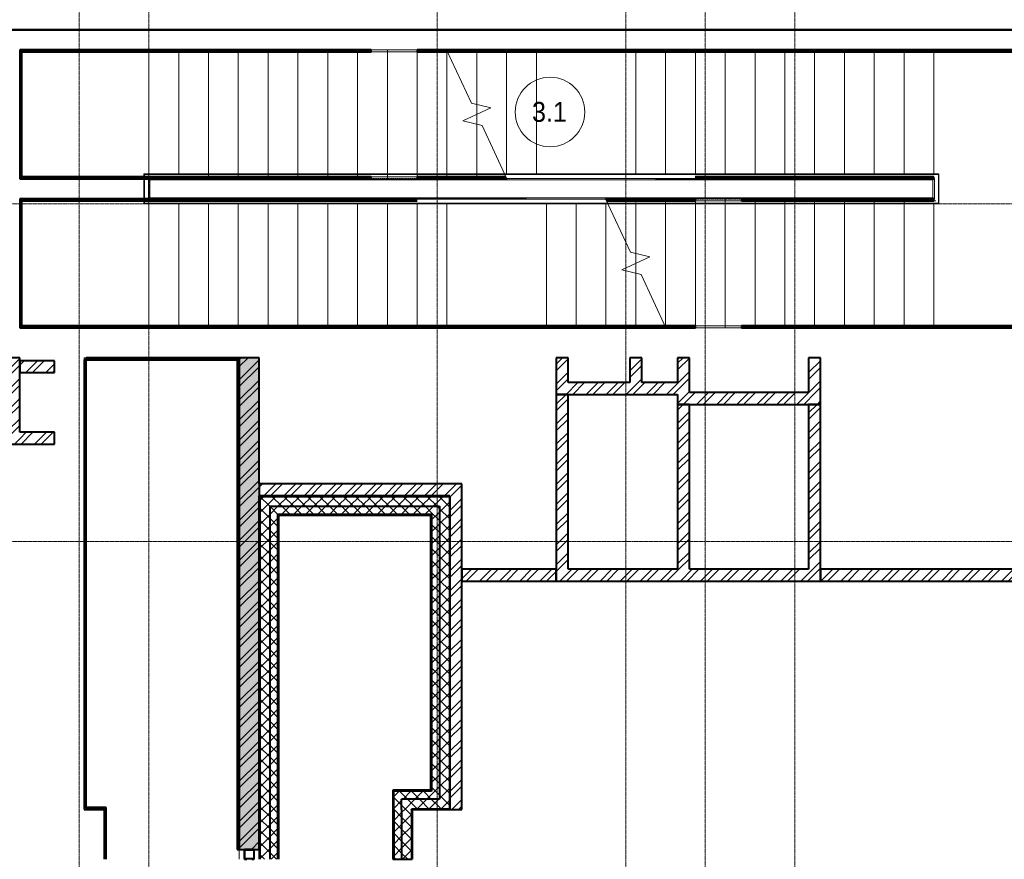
# Model space of a CAD drawing. Header units: millimetres. Extents: x 5617 to 140879, y 7718 to 151665.
# Tile 25 of 44: x 68125 to 78034, y 15600 to 24053. Entities that reach past the tile are written whole.
import ezdxf

# ---------------------------------------------------------------- set-up
doc = ezdxf.new("R2010")
doc.units = ezdxf.units.MM
for name, pattern in [('ADSK_Линия сетки', [25, 20, -2.5, 0, -2.5]), ('Линия сетки', [25, 20, -2.5, 0, -2.5]), ('Сверху', [3.96875, 2.38125, -1.5875]), ('Штрих_3_1_5_', [4.5, 3, -1.5])]:
    doc.linetypes.add(name, pattern=pattern)
for name, color, linetype, lineweight in [('Лестницы', 7, 'Continuous', 18), ('Марки помещений', 7, 'Continuous', 20), ('Несущие колонны', 7, 'Continuous', 18), ('Ограждение', 7, 'Continuous', 18), ('Оси', 7, 'Continuous', 9), ('Перекрытия', 7, 'Continuous', 18), ('Поручни', 7, 'Continuous', 18), ('Потолки', 7, 'Continuous', 18), ('Стены', 7, 'Continuous', 18), ('Стены разрез', 7, 'Continuous', 40), ('Стены штриховка', 7, 'Continuous', 40)]:
    doc.layers.add(name, color=color, linetype=linetype, lineweight=lineweight)
doc.styles.add('Arial_3', font='arial.ttf', dxfattribs={"width": 0.9, "height": 200})
pattern_1 = [(45, (0, 0), (-101.02788, 101.02788), []), (45, (67.35, 0), (-101.02788, 101.02788), [])]
pattern_2 = [(45, (0, 0), (-60.104076, 60.104076), []), (135, (0, 0), (-60.104076, -60.104076), [])]

# ---------------------------------------------------------------- blocks, each defined once
blk = doc.blocks.new('Ограждение - Ограждение-2668380-МКСС_К4_L01_1_4_350__Техпространство_лоток')
at = {"layer": 'Ограждение', "color": 253, "linetype": 'Сверху', "true_color": 0xaaaaaa}
for p, q in [((105699.6, 14401.9), (105699.6, 14451.9)), ((108679.2, 14451.9), (105699.6, 14451.9)), ((105699.6, 14406.9), (105699.6, 14446.9)), ((108681.5, 14446.9), (105699.6, 14446.9)), ((105699.6, 14391.9), (105699.6, 14421.9)), ((108693.2, 14421.9), (105699.6, 14421.9)), ((108700.2, 14406.9), (105699.6, 14406.9)), ((108219.6, 14401.9), (105699.6, 14401.9)), ((108702.7, 14391.9), (105699.6, 14391.9))]:
    blk.add_line(p, q, dxfattribs=at)
at = {"layer": 'Поручни', "color": 253, "true_color": 0xaaaaaa}
for p, q in [((108679.2, 14451.9), (108681.5, 14446.9)), ((108999.6, 14451.9), (108679.2, 14451.9)), ((108681.5, 14446.9), (108700.2, 14406.9)), ((108681.5, 14446.9), (108700.2, 14406.9)), ((108681.5, 14446.9), (108700.2, 14406.9)), ((108999.6, 14446.9), (108681.5, 14446.9)), ((108700.2, 14406.9), (108702.7, 14401.5)), ((108700.2, 14406.9), (108702.7, 14401.5)), ((108999.6, 14406.9), (108700.2, 14406.9)), ((108702.7, 14401.5), (108702.7, 14391.9)), ((108702.7, 14401.5), (108702.7, 14391.9)), ((108999.6, 14391.9), (108702.7, 14391.9)), ((109299.6, 14451.9), (108999.6, 14451.9)), ((109299.6, 14446.9), (108999.6, 14446.9)), ((109299.6, 14406.9), (108999.6, 14406.9)), ((109299.6, 14391.9), (108999.6, 14391.9)), ((109999.6, 14451.9), (109299.6, 14451.9)), ((109999.6, 14446.9), (109299.6, 14446.9)), ((109999.6, 14406.9), (109299.6, 14406.9)), ((109999.6, 14391.9), (109299.6, 14391.9)), ((113050, 14451.9), (109999.6, 14451.9)), ((113045, 14446.9), (109999.6, 14446.9)), ((110599.6, 14406.9), (109999.6, 14406.9)), ((112990, 14391.9), (109999.6, 14391.9)), ((112990, 14211.1), (112990, 14391.9)), ((113005, 14406.9), (113000.1, 14406.9)), ((113005, 14196.1), (113005, 14406.9)), ((113045, 14156.1), (113045, 14446.9)), ((113050, 14151.1), (113050, 14451.9)), ((109696.5, 14211.1), (109699.6, 14211.1)), ((109699.6, 14211.1), (109999.6, 14211.1)), ((109999.6, 14211.1), (112990, 14211.1)), ((112999.6, 14201.1), (113000, 14201.1)), ((112999.6, 14196.1), (113005, 14196.1)), ((112999.6, 14181.1), (113020, 14181.1)), ((109717.7, 14156.1), (109999.6, 14156.1)), ((109720, 14151.1), (109999.6, 14151.1)), ((109999.6, 14156.1), (112999.6, 14156.1)), ((109999.6, 14151.1), (112999.6, 14151.1)), ((112999.6, 14156.1), (113045, 14156.1)), ((112999.6, 14151.1), (113050, 14151.1))]:
    blk.add_line(p, q, dxfattribs=at)
blk = doc.blocks.new('Ограждение - Ограждение-2670005-МКСС_К4_L01_1_4_350__Техпространство_лоток')
at = {"layer": 'Ограждение', "color": 253, "linetype": 'Сверху', "true_color": 0xaaaaaa}
for p, q in [((109696.5, 14211.1), (112699.6, 14211.1)), ((109699, 14196.1), (112699.6, 14196.1)), ((109706, 14181.1), (112699.6, 14181.1)), ((110179.6, 14201.1), (112699.6, 14201.1)), ((112699.6, 14211.1), (112699.6, 14181.1)), ((112699.6, 14201.1), (112699.6, 14151.1)), ((112699.6, 14196.1), (112699.6, 14156.1)), ((109717.7, 14156.1), (112699.6, 14156.1)), ((109720, 14151.1), (112699.6, 14151.1))]:
    blk.add_line(p, q, dxfattribs=at)
at = {"layer": 'Поручни', "color": 253, "true_color": 0xaaaaaa}
for p, q in [((105049.2, 14451.9), (105049.2, 14421.5)), ((105099.6, 14451.9), (105049.2, 14451.9)), ((105049.2, 14401.5), (105049.2, 14201.5)), ((105054.2, 14446.9), (105054.2, 14421.5)), ((105099.6, 14446.9), (105054.2, 14446.9)), ((105054.2, 14401.5), (105054.2, 14201.5)), ((105099.6, 14421.9), (105079.2, 14421.9)), ((105094.2, 14401.5), (105094.2, 14201.5)), ((108679.2, 14451.9), (105099.6, 14451.9)), ((108681.5, 14446.9), (105099.6, 14446.9)), ((105109.2, 14391.9), (105109.2, 14211.1)), ((108699.6, 14391.9), (105109.2, 14391.9)), ((108702.7, 14391.9), (108699.6, 14391.9)), ((105049.2, 14181.5), (105049.2, 14151.1)), ((105054.2, 14181.5), (105054.2, 14156.1)), ((105109.2, 14211.1), (108099.6, 14211.1)), ((107799.6, 14196.1), (108099.6, 14196.1)), ((108099.6, 14211.1), (108799.6, 14211.1)), ((108099.6, 14196.1), (108799.6, 14196.1)), ((108799.6, 14211.1), (109099.6, 14211.1)), ((108799.6, 14196.1), (109099.6, 14196.1)), ((109099.6, 14211.1), (109696.5, 14211.1)), ((109099.6, 14196.1), (109699, 14196.1)), ((109696.5, 14201.5), (109696.5, 14211.1)), ((109696.5, 14201.5), (109696.5, 14211.1)), ((109699, 14196.1), (109696.5, 14201.5)), ((109699, 14196.1), (109696.5, 14201.5)), ((109717.7, 14156.1), (109699, 14196.1)), ((109717.7, 14156.1), (109699, 14196.1)), ((109717.7, 14156.1), (109699, 14196.1)), ((105049.2, 14151.1), (108099.6, 14151.1)), ((105054.2, 14156.1), (108099.6, 14156.1)), ((108099.6, 14156.1), (108799.6, 14156.1)), ((108099.6, 14151.1), (108799.6, 14151.1)), ((108799.6, 14156.1), (109099.6, 14156.1)), ((108799.6, 14151.1), (109099.6, 14151.1)), ((109099.6, 14156.1), (109717.7, 14156.1)), ((109099.6, 14151.1), (109720, 14151.1)), ((109720, 14151.1), (109717.7, 14156.1))]:
    blk.add_line(p, q, dxfattribs=at)
blk = doc.blocks.new('Труба квадратного сечения _ТУ 36-2287-80_-Колонна - труба100x6-3009533-МКСС_К4_L01_1_4_350__Техпространство_лоток')
at = {"layer": 'Несущие колонны', "lineweight": 9}
h = blk.add_hatch(dxfattribs=at)
h.set_pattern_fill('FP_5', color=256, style=0, pattern_type=2)
h.set_pattern_definition([(135, (15640, -120470), (-251.4472, -251.4472), []), (135, (15259, -120470), (-251.4472, -251.4472), [])])
h.paths.add_polyline_path([(40, -50), (40, 30), (37.1, 37.1), (30, 40), (-50, 40), (-57.1, 37.1), (-60, 30), (-60, -50), (-57.1, -57.1), (-50, -60), (30, -60), (37.1, -57.1)])
h.paths.add_polyline_path([(35, -10), (35, -49), (33.2, -53.2), (29, -55), (-49, -55), (-53.2, -53.2), (-55, -49), (-55, 29), (-53.2, 33.2), (-49, 35), (29, 35), (33.2, 33.2), (35, 29), (35, -7.1)])
at = {"layer": 'Несущие колонны', "color": 253, "lineweight": 40, "true_color": 0xaaaaaa}
for p, q in [((-60, 30), (-60, -50)), ((-55, -49), (-55, 29)), ((30, 40), (-50, 40)), ((-49, 35), (29, 35)), ((35, 29), (35, -49)), ((40, 15), (40, 30)), ((-50, -60), (30, -60)), ((29, -55), (-49, -55)), ((40, -50), (40, -35))]:
    blk.add_line(p, q, dxfattribs=at)
for centre, radius, start, end in [((-50, 30), 10, 90, 180), ((-49, 29), 6, 90, 180), ((29, 29), 6, 0, 90), ((30, 30), 10, 0, 90), ((-50, -50), 10, 180, 270), ((-49, -49), 6, 180, 270), ((29, -49), 6, 270, 0), ((30, -50), 10, 270, 360)]:
    blk.add_arc(centre, radius, start, end, dxfattribs=at)
blk = doc.blocks.new('135_SLK_K4_AR_rvt-1-МКСС_К4_L01_1_4_350__Техпространство_лоток')
at = {"layer": 'Стены разрез', "lineweight": 9, "true_color": 0xaaaaaa}
h = blk.add_hatch(dxfattribs=at)
h.set_pattern_fill('FP_3', color=253, style=0, pattern_type=2)
h.set_pattern_definition(pattern_1)
h.paths.add_polyline_path([(118150, 19780), (118150, 20650), (118030, 20650), (118030, 19780)])
h = blk.add_hatch(dxfattribs=at)
h.set_pattern_fill('FP_3', color=253, style=0, pattern_type=2)
h.set_pattern_definition(pattern_1)
h.paths.add_polyline_path([(118500, 20500), (118500, 20620), (118150, 20620), (118150, 20500)])
h = blk.add_hatch(dxfattribs=at)
h.set_pattern_fill('FP_2', color=253, style=0, pattern_type=2)
h.set_pattern_definition([(50, (0, 0), (218.62117, -19.1268), [22.86, -251.46]), (355, (0, 0), (-42.29187, 229.2684), [18.288, -201.168]), (100.451, (18.22, -1.6), (176.33107, 210.13963), [19.428, -213.708]), (46.184, (0, 60.96), (325.29495, -50.45164), [34.29, -377.19]), (96.636, (27.1, 56.76), (284.883, 296.91266), [29.142, -320.562]), (351.184, (0, 60.96), (284.8858, 296.9107), [27.432, -301.752]), (21, (30.48, 45.72), (181.93753, -122.71832), [22.86, -251.46]), (326, (30.48, 45.72), (74.16223, 221.0262), [18.288, -201.168]), (71.451, (45.64, 35.5), (256.10035, 98.30526), [19.428, -213.708]), (37.5, (0, 0), (3.70639, 101.465895), [3.353, -195.377, 3.353, -200.863, -201.93]), (37.5, (0, 0), (3.70639, 101.465895), [-402.946, 3.353, -198.577]), (7.5, (0, 0), (80.18358, 120.21653), [3.353, -113.081, 3.353, -190.805, -76.962]), (7.5, (0, 0), (80.18358, 120.21653), [-310.591, 3.353, -73.609]), (327.5, (-67.97, 0), (162.708646, -6.87497), [3.353, -72.847, 3.353, -234.391, -315.468]), (327.5, (-67.97, 0), (162.708646, -6.87497), [-313.944, 3.353, -312.115]), (317.5, (-98.45, 0), (177.75468, 30.51183), [3.353, -95.707, 3.353, -154.534, -224.028]), (317.5, (-98.45, 0), (177.75468, 30.51183), [-256.946, 3.353, -220.675])])
h.paths.add_polyline_path([(120360, 15700), (120560, 15700), (120560, 20650), (120360, 20650), (120360, 15780.2)])
h = blk.add_hatch(dxfattribs=at)
h.set_pattern_fill('FP_3', color=253, style=0, pattern_type=2)
h.set_pattern_definition(pattern_1)
h.paths.add_polyline_path([(120360, 15700), (120560, 15700), (120560, 20650), (120360, 20650), (120360, 15780.2)])
h = blk.add_hatch(dxfattribs=at)
h.set_pattern_fill('FP_3', color=253, style=0, pattern_type=2)
h.set_pattern_definition(pattern_1)
h.paths.add_polyline_path([(123670, 20400), (123670, 20650), (123550, 20650), (123550, 20400)])
h = blk.add_hatch(dxfattribs=at)
h.set_pattern_fill('FP_3', color=253, style=0, pattern_type=2)
h.set_pattern_definition(pattern_1)
h.paths.add_polyline_path([(124410, 20400), (124410, 20650), (124290, 20650), (124290, 20400)])
h = blk.add_hatch(dxfattribs=at)
h.set_pattern_fill('FP_3', color=253, style=0, pattern_type=2)
h.set_pattern_definition(pattern_1)
h.paths.add_polyline_path([(124870.2, 20300), (124890, 20300), (124890, 20650), (124770, 20650), (124770, 20300)])
h = blk.add_hatch(dxfattribs=at)
h.set_pattern_fill('FP_3', color=253, style=0, pattern_type=2)
h.set_pattern_definition(pattern_1)
h.paths.add_polyline_path([(126210, 20300), (126210, 20650), (126090, 20650), (126090, 20300)])
h = blk.add_hatch(dxfattribs=at)
h.set_pattern_fill('FP_3', color=253, style=0, pattern_type=2)
h.set_pattern_definition(pattern_1)
h.paths.add_polyline_path([(123550, 20280), (124770, 20280), (124770, 20400), (123550, 20400)])
h = blk.add_hatch(dxfattribs=at)
h.set_pattern_fill('FP_3', color=253, style=0, pattern_type=2)
h.set_pattern_definition(pattern_1)
h.paths.add_polyline_path([(123670, 18520), (123670, 20280), (123550, 20280), (123550, 18520)])
h = blk.add_hatch(dxfattribs=at)
h.set_pattern_fill('FP_3', color=253, style=0, pattern_type=2)
h.set_pattern_definition(pattern_1)
h.paths.add_polyline_path([(126210, 20180), (126210, 20300), (124770, 20300), (124770, 20180), (124870.2, 20180)])
h = blk.add_hatch(dxfattribs=at)
h.set_pattern_fill('FP_3', color=253, style=0, pattern_type=2)
h.set_pattern_definition(pattern_1)
h.paths.add_polyline_path([(124890, 18520), (124890, 20180), (124770, 20180), (124770, 18520)])
h = blk.add_hatch(dxfattribs=at)
h.set_pattern_fill('FP_3', color=253, style=0, pattern_type=2)
h.set_pattern_definition(pattern_1)
h.paths.add_polyline_path([(126210, 18520), (126210, 20180), (126090, 20180), (126090, 18520)])
h = blk.add_hatch(dxfattribs=at)
h.set_pattern_fill('FP_3', color=253, style=0, pattern_type=2)
h.set_pattern_definition(pattern_1)
h.paths.add_polyline_path([(118500, 19780), (118500, 19900), (118150, 19900), (118150, 19780)])
h = blk.add_hatch(dxfattribs=at)
h.set_pattern_fill('FP_3', color=253, style=0, pattern_type=2)
h.set_pattern_definition(pattern_1)
h.paths.add_polyline_path([(122225.8, 19260), (122480, 19260), (122480, 19380), (120560, 19380), (120560, 19260), (121344.3, 19260)])
h = blk.add_hatch(dxfattribs=at)
h.set_pattern_fill('FP_3', color=253, style=0, pattern_type=2)
h.set_pattern_definition(pattern_1)
h.paths.add_polyline_path([(122480, 16100), (122600, 16100), (122600, 19380), (122480, 19380), (122480, 16378.2)])
h = blk.add_hatch(dxfattribs=at)
h.set_pattern_fill('FP_4', color=253, style=0, pattern_type=2)
h.set_pattern_definition(pattern_2)
h.paths.add_polyline_path([(120566, 15600), (120666, 15600), (120666, 19254), (120566, 19254), (120566, 15780.2)])
h = blk.add_hatch(dxfattribs=at)
h.set_pattern_fill('FP_4', color=253, style=0, pattern_type=2)
h.set_pattern_definition(pattern_2)
h.paths.add_polyline_path([(122294, 19154), (122374, 19154), (122374, 19254), (120666, 19254), (120666, 19154), (122285, 19154)])
h = blk.add_hatch(dxfattribs=at)
h.set_pattern_fill('FP_4', color=253, style=0, pattern_type=2)
h.set_pattern_definition(pattern_2)
h.paths.add_polyline_path([(122374, 16106), (122474, 16106), (122474, 19254), (122374, 19254), (122374, 16206)])
h = blk.add_hatch(dxfattribs=at)
h.set_pattern_fill('FP_4', color=253, style=0, pattern_type=2)
h.set_pattern_definition(pattern_2)
h.paths.add_polyline_path([(120666, 15600), (120746, 15600), (120746, 19154), (120666, 19154), (120666, 15780.2)])
h = blk.add_hatch(dxfattribs=at)
h.set_pattern_fill('FP_4', color=253, style=0, pattern_type=2)
h.set_pattern_definition(pattern_2)
h.paths.add_polyline_path([(122289, 19074), (122294, 19074), (122294, 19154), (120746, 19154), (120746, 19074), (122285, 19074)])
h = blk.add_hatch(dxfattribs=at)
h.set_pattern_fill('FP_4', color=253, style=0, pattern_type=2)
h.set_pattern_definition(pattern_2)
h.paths.add_polyline_path([(122374, 16206), (122374, 19154), (122294, 19154), (122294, 16206)])
h = blk.add_hatch(dxfattribs=at)
h.set_pattern_fill('FP_3', color=253, style=0, pattern_type=2)
h.set_pattern_definition(pattern_1)
h.paths.add_polyline_path([(123550, 18400), (123550, 18520), (122600, 18520), (122600, 18400), (123107.2, 18400)])
h = blk.add_hatch(dxfattribs=at)
h.set_pattern_fill('FP_3', color=253, style=0, pattern_type=2)
h.set_pattern_definition(pattern_1)
h.paths.add_polyline_path([(123550, 18400), (126210, 18400), (126210, 18520), (123550, 18520)])
h = blk.add_hatch(dxfattribs=at)
h.set_pattern_fill('FP_3', color=253, style=0, pattern_type=2)
h.set_pattern_definition(pattern_1)
h.paths.add_polyline_path([(126633.1, 18400), (129850, 18400), (129850, 18520), (126210, 18520), (126210, 18400)])
h = blk.add_hatch(dxfattribs=at)
h.set_pattern_fill('FP_4', color=253, style=0, pattern_type=2)
h.set_pattern_definition(pattern_2)
h.paths.add_polyline_path([(122294, 16206), (122294, 16286), (121914, 16286), (121914, 16206), (122285, 16206)])
h = blk.add_hatch(dxfattribs=at)
h.set_pattern_fill('FP_4', color=253, style=0, pattern_type=2)
h.set_pattern_definition(pattern_2)
h.paths.add_polyline_path([(121994, 15600), (121994, 16206), (121914, 16206), (121914, 15600)])
h = blk.add_hatch(dxfattribs=at)
h.set_pattern_fill('FP_4', color=253, style=0, pattern_type=2)
h.set_pattern_definition(pattern_2)
h.paths.add_polyline_path([(122374, 16106), (122374, 16206), (121994, 16206), (121994, 16106), (122285, 16106)])
h = blk.add_hatch(dxfattribs=at)
h.set_pattern_fill('FP_4', color=253, style=0, pattern_type=2)
h.set_pattern_definition(pattern_2)
h.paths.add_polyline_path([(122094, 15600), (122094, 16106), (121994, 16106), (121994, 15600)])
at = {"layer": 'Лестницы', "color": 253, "true_color": 0xaaaaaa}
for p, q in [((119450, 22500.4), (119450, 23730)), ((119750, 22500.4), (119750, 23730)), ((120050, 22500.4), (120050, 23730)), ((120350, 22500.4), (120350, 23730)), ((120650, 22500.4), (120650, 23730)), ((120950, 22500.4), (120950, 23730)), ((121250, 22500.4), (121250, 23730)), ((121550, 22500.4), (121550, 23730)), ((121850, 22500.4), (121850, 23730)), ((122150, 22500.4), (122150, 23730)), ((122450, 23750), (122446.9, 23750)), ((122446.9, 23750), (122697.2, 23213.3)), ((122450, 23743.4), (122450, 23750)), ((122450, 22500.4), (122450, 23730)), ((122750, 23200.4), (122750, 23730)), ((123050, 22500.4), (123050, 23730)), ((123350, 22500.4), (123350, 23730)), ((124350, 22500.4), (124350, 23730)), ((124650, 22500.4), (124650, 23730)), ((124950, 22500.4), (124950, 23730)), ((125250, 22500.4), (125250, 23730)), ((125550, 22500.4), (125550, 23730)), ((125850, 22500.4), (125850, 23730)), ((126150, 22500.4), (126150, 23730)), ((126450, 22500.4), (126450, 23730)), ((126750, 22500.4), (126750, 23730)), ((127050, 22500.4), (127050, 23730)), ((127350, 22500.4), (127350, 23730)), ((122697.2, 23213.3), (122891.6, 23166)), ((122750, 23100), (122750, 23200.4)), ((122891.6, 23166), (122608.4, 23034)), ((122750, 22999.6), (122750, 23100)), ((122608.4, 23034), (122802.8, 22986.7)), ((122750, 22500.4), (122750, 22999.6)), ((122802.8, 22986.7), (123053.1, 22450)), ((119450, 22199.6), (119450, 20970)), ((119750, 22199.6), (119750, 20970)), ((120050, 22199.6), (120050, 20970)), ((120350, 22199.6), (120350, 20970)), ((120650, 22199.6), (120650, 20970)), ((120950, 22199.6), (120950, 20970)), ((121250, 22199.6), (121250, 20970)), ((121550, 22199.6), (121550, 20970)), ((121850, 22199.6), (121850, 20970)), ((122150, 22199.6), (122150, 20970)), ((122450, 22199.6), (122450, 20970)), ((123450, 22199.6), (123450, 20970)), ((123750, 22199.6), (123750, 20970)), ((124297.2, 21713.3), (124046.9, 22250)), ((124050, 22199.6), (124050, 20970)), ((124350, 22199.6), (124350, 21700.4)), ((124650, 22199.6), (124650, 20970)), ((124950, 22199.6), (124950, 20970)), ((125250, 22199.6), (125250, 20970)), ((125550, 22199.6), (125550, 20969.8)), ((125850, 22199.6), (125850, 20970)), ((126150, 22199.6), (126150, 20970)), ((126450, 22199.6), (126450, 20970)), ((126750, 22199.6), (126750, 20970)), ((127050, 22199.6), (127050, 20970)), ((127350, 22199.6), (127350, 20970)), ((124491.6, 21666), (124297.2, 21713.3)), ((124208.4, 21534), (124491.6, 21666)), ((124350, 21700.4), (124350, 21600)), ((124402.8, 21486.7), (124208.4, 21534)), ((124350, 21600), (124350, 21499.6)), ((124350, 21499.6), (124350, 20970)), ((124653.1, 20950), (124402.8, 21486.7)), ((124650, 20956.6), (124650, 20950)), ((124650, 20950), (124653.1, 20950))]:
    blk.add_line(p, q, dxfattribs=at)
at = {"layer": 'Лестницы', "color": 253, "linetype": 'Штрих_3_1_5_', "true_color": 0xaaaaaa}
for p, q in [((119450, 22500.4), (119450, 23730)), ((119750, 22500.4), (119750, 23730)), ((120050, 22500.4), (120050, 23730)), ((120350, 22500.4), (120350, 23730)), ((120650, 22500.4), (120650, 23730)), ((120950, 22500.4), (120950, 23730)), ((121250, 22500.4), (121250, 23730)), ((121550, 22500.4), (121550, 23730)), ((121850, 22500.4), (121850, 23730)), ((122150, 22500.4), (122150, 23730)), ((122450, 23743.4), (122450, 23750)), ((122450, 22500.4), (122450, 23730)), ((122750, 23200.4), (122750, 23730)), ((123050, 22500.4), (123050, 23730)), ((123350, 22500.4), (123350, 23730)), ((124350, 22500.4), (124350, 23730)), ((124650, 22500.4), (124650, 23730)), ((124950, 22500.4), (124950, 23730)), ((125250, 22500.4), (125250, 23730)), ((125550, 22500.4), (125550, 23730)), ((125850, 22500.4), (125850, 23730)), ((126150, 22500.4), (126150, 23730)), ((126450, 22500.4), (126450, 23730)), ((126750, 22500.4), (126750, 23730)), ((127050, 22500.4), (127050, 23730)), ((127350, 22500.4), (127350, 23730)), ((122750, 23100), (122750, 23200.4)), ((122750, 22999.6), (122750, 23100)), ((122750, 22500.4), (122750, 22999.6)), ((119450, 22199.6), (119450, 20970)), ((119750, 22199.6), (119750, 20970)), ((120050, 22199.6), (120050, 20970)), ((120350, 22199.6), (120350, 20970)), ((120650, 22199.6), (120650, 20970)), ((120950, 22199.6), (120950, 20970)), ((121250, 22199.6), (121250, 20970)), ((121550, 22199.6), (121550, 20970)), ((121850, 22199.6), (121850, 20970)), ((122150, 22199.6), (122150, 20970)), ((122450, 22199.6), (122450, 20970)), ((123450, 22199.6), (123450, 20970)), ((123750, 22199.6), (123750, 20970)), ((124050, 22199.6), (124050, 20970)), ((124350, 22199.6), (124350, 21700.4)), ((124650, 22199.6), (124650, 20970)), ((124950, 22199.6), (124950, 20970)), ((125250, 22199.6), (125250, 20970)), ((125550, 22199.6), (125550, 20969.8)), ((125850, 22199.6), (125850, 20970)), ((126150, 22199.6), (126150, 20970)), ((126450, 22199.6), (126450, 20970)), ((126750, 22199.6), (126750, 20970)), ((127050, 22199.6), (127050, 20970)), ((127350, 22199.6), (127350, 20970)), ((124350, 21700.4), (124350, 21600)), ((124350, 21600), (124350, 21499.6)), ((124350, 21499.6), (124350, 20970)), ((124650, 20956.6), (124650, 20950))]:
    blk.add_line(p, q, dxfattribs=at)
at = {"layer": 'Лестницы', "color": 253, "linetype": 'Сверху', "true_color": 0xaaaaaa}
for p, q in [((120050, 22450), (120050, 23750)), ((122446.9, 23750), (120050, 23750)), ((120350, 22450), (120350, 23750)), ((120350, 22450), (120350, 23750)), ((120650, 22450), (120650, 23750)), ((120650, 22450), (120650, 23750)), ((120950, 22450), (120950, 23750)), ((120950, 22450), (120950, 23750)), ((121250, 22450), (121250, 23750)), ((121250, 22450), (121250, 23750)), ((121550, 22450), (121550, 23750)), ((121550, 22450), (121550, 23750)), ((121850, 22450), (121850, 23750)), ((121850, 22450), (121850, 23750)), ((122150, 22450), (122150, 23750)), ((122150, 22450), (122150, 23750)), ((122450, 22450), (122450, 23743.4)), ((122450, 22450), (122450, 23743.4)), ((122750, 23100), (122750, 23200.4)), ((122750, 23100), (122750, 23200.4)), ((122750, 22470), (122750, 22999.6)), ((122750, 22470), (122750, 22999.6)), ((122450, 22450), (120050, 22450)), ((124350, 22230), (124350, 21700.4)), ((124350, 22230), (124350, 21700.4)), ((124650, 22250), (127050, 22250)), ((124650, 22250), (124650, 20956.6)), ((124650, 22250), (124650, 20956.6)), ((124950, 22250), (124950, 20950)), ((124950, 22250), (124950, 20950)), ((125250, 22250), (125250, 20950)), ((125250, 22250), (125250, 20950)), ((125550, 22250), (125550, 20950)), ((125550, 22250), (125550, 20950)), ((125850, 22250), (125850, 20950)), ((125850, 22250), (125850, 20950)), ((126150, 22250), (126150, 20950)), ((126150, 22250), (126150, 20950)), ((126450, 22250), (126450, 20950)), ((126450, 22250), (126450, 20950)), ((126750, 22250), (126750, 20950)), ((126750, 22250), (126750, 20950)), ((127050, 22250), (127050, 20950)), ((124350, 21600), (124350, 21499.6)), ((124350, 21600), (124350, 21499.6)), ((124653.1, 20950), (127050, 20950))]:
    blk.add_line(p, q, dxfattribs=at)
at = {"layer": 'Перекрытия', "color": 253, "true_color": 0xaaaaaa}
blk.add_line((117950, 23950), (130150, 23950), dxfattribs=at)
at = {"layer": 'Потолки', "color": 253, "true_color": 0xaaaaaa}
for p, q in [((118820, 20650), (118800, 20650)), ((118800, 20650), (118800, 20630)), ((120360, 15600), (120360, 15700))]:
    blk.add_line(p, q, dxfattribs=at)
at = {"layer": 'Стены', "color": 253, "true_color": 0xaaaaaa}
for p, q in [((121687.5, 23750), (122150, 23750)), ((122150, 23730), (121687.5, 23730)), ((121687.5, 22470), (122150, 22470)), ((122150, 22450), (121687.5, 22450)), ((124950, 22250), (125412.5, 22250)), ((125412.5, 22230), (124950, 22230)), ((124950, 20970), (125412.5, 20970)), ((125412.5, 20950), (124950, 20950))]:
    blk.add_line(p, q, dxfattribs=at)
at = {"layer": 'Стены разрез', "color": 253, "true_color": 0xaaaaaa}
for p, q in [((130151, 23951), (117950, 23951)), ((117950, 23950), (130150, 23950)), ((121687.5, 23750), (118150, 23750)), ((118150, 23750), (118150, 23735)), ((118150, 23735), (118150, 23730)), ((118150, 23730), (118150, 22450)), ((118170, 23730), (121687.5, 23730)), ((118170, 22470), (118170, 23730)), ((121687.5, 23730), (121687.5, 23750)), ((129850, 23750), (122150, 23750)), ((122150, 23750), (122150, 23730)), ((122150, 23730), (129830, 23730)), ((118150, 22450), (118165, 22450)), ((118165, 22450), (118170, 22450)), ((121687.5, 22470), (118170, 22470)), ((118170, 22450), (121687.5, 22450)), ((121687.5, 22450), (121687.5, 22470)), ((123043.7, 22470), (122150, 22470)), ((122150, 22470), (122150, 22450)), ((122150, 22450), (123050.1, 22450)), ((124549.4, 22450), (127350.5, 22450)), ((127350.5, 22470), (124949.4, 22470)), ((127350.5, 22450), (127350.5, 22470)), ((123250.6, 22250), (118150, 22250)), ((118150, 22250), (118150, 22235)), ((118150, 22235), (118150, 22230)), ((118150, 22230), (118150, 20950)), ((118170, 22230), (122150.6, 22230)), ((118170, 20970), (118170, 22230)), ((124950, 22250), (124049.9, 22250)), ((124056.3, 22230), (124950, 22230)), ((124950, 22230), (124950, 22250)), ((127350, 22250), (125412.5, 22250)), ((125412.5, 22250), (125412.5, 22230)), ((125412.5, 22230), (127350, 22230)), ((127350, 22230), (127350, 22250)), ((118150, 20950), (118165, 20950)), ((118165, 20950), (118170, 20950)), ((124950, 20970), (118170, 20970)), ((118170, 20950), (124950, 20950)), ((124950, 20950), (124950, 20970)), ((128710, 20970), (125412.5, 20970)), ((125412.5, 20970), (125412.5, 20950)), ((125412.5, 20950), (128710, 20950)), ((118150, 20650), (118030, 20650)), ((118150, 19900), (118150, 20650)), ((118500, 20620), (118150, 20620)), ((118150, 20620), (118150, 20500)), ((118500, 20500), (118500, 20620)), ((118800, 20630), (118800, 16100)), ((118820, 20630), (118800, 20630)), ((120340, 20650), (118820, 20650)), ((118820, 20650), (118820, 20630)), ((118820, 16120), (118820, 20630)), ((118820, 20630), (120340, 20630)), ((120360, 20650), (120340, 20650)), ((120340, 20650), (120340, 15700)), ((120340, 20630), (120340, 20650)), ((120560, 20650), (120360, 20650)), ((120360, 20650), (120360, 15700)), ((120360, 15700), (120360, 20650)), ((120560, 19380), (120560, 20650)), ((123670, 20650), (123550, 20650)), ((123550, 20650), (123550, 20400)), ((123670, 20400), (123670, 20650)), ((124410, 20650), (124290, 20650)), ((124290, 20650), (124290, 20400)), ((124410, 20400), (124410, 20650)), ((124890, 20650), (124770, 20650)), ((124770, 20650), (124770, 20400)), ((124890, 20300), (124890, 20650)), ((126210, 20650), (126090, 20650)), ((126090, 20650), (126090, 20300)), ((126210, 20300), (126210, 20650)), ((118150, 20500), (118500, 20500)), ((123550, 20400), (123550, 20280)), ((124290, 20400), (123670, 20400)), ((124770, 20400), (124410, 20400)), ((123670, 20280), (123550, 20280)), ((123550, 20280), (123550, 18520)), ((123550, 20280), (124770, 20280)), ((123670, 18520), (123670, 20280)), ((124770, 20280), (124770, 20180)), ((126090, 20300), (124890, 20300)), ((126210, 20180), (126210, 20300)), ((124890, 20180), (124770, 20180)), ((124770, 20180), (124770, 18520)), ((124770, 20180), (126210, 20180)), ((124890, 18520), (124890, 20180)), ((126210, 20180), (126090, 20180)), ((126090, 20180), (126090, 18520)), ((126210, 18520), (126210, 20180)), ((118500, 19900), (118150, 19900)), ((118500, 19780), (118500, 19900)), ((118030, 19780), (118150, 19780)), ((118150, 19780), (118500, 19780)), ((122480, 19380), (120560, 19380)), ((122600, 19380), (122480, 19380)), ((122600, 16100), (122600, 19380)), ((120560, 15700), (120560, 19260)), ((120560, 19260), (122480, 19260)), ((120755, 19260), (120560, 19260)), ((120560, 19260), (120560, 15600)), ((122285, 19260), (120755, 19260)), ((122480, 19260), (122285, 19260)), ((120755, 15600), (120755, 19065)), ((120755, 19065), (122285, 19065)), ((122285, 19065), (122285, 16295)), ((123550, 18520), (122600, 18520)), ((122600, 18520), (122600, 18400)), ((123550, 18400), (123550, 18520)), ((123550, 18520), (123550, 18400)), ((124770, 18520), (123670, 18520)), ((126090, 18520), (124890, 18520)), ((128730, 18520), (126210, 18520)), ((126210, 18520), (126210, 18400)), ((126210, 18400), (126210, 18520)), ((122600, 18400), (123550, 18400)), ((123550, 18400), (126210, 18400)), ((126210, 18400), (129850, 18400)), ((122285, 16295), (121905, 16295)), ((121905, 16295), (121905, 16100)), ((118800, 16100), (118815, 16100)), ((118815, 16100), (118820, 16100)), ((119020, 16120), (118820, 16120)), ((118820, 16100), (119000, 16100)), ((119000, 16100), (119000, 15600)), ((119020, 16115), (119020, 16120)), ((119020, 16100), (119020, 16115)), ((119020, 15600), (119020, 16100)), ((121905, 16100), (121905, 15600)), ((122100, 16100), (122285, 16100)), ((122100, 15600), (122100, 16100)), ((122285, 16100), (122480, 16100)), ((122480, 16100), (122600, 16100)), ((120340, 15700), (120360, 15700)), ((120360, 15700), (120420, 15700)), ((120500, 15700), (120560, 15700)), ((121905, 15600), (122100, 15600))]:
    blk.add_line(p, q, dxfattribs=at)
at = {"layer": 'Стены штриховка', "color": 253, "true_color": 0xaaaaaa}
for p, q in [((118165, 23735), (121687.5, 23735)), ((118165, 23730), (118165, 23735)), ((118165, 22465), (118165, 23730)), ((122150, 23735), (129835, 23735)), ((118170, 22465), (118165, 22465)), ((121687.5, 22465), (118170, 22465)), ((123045.3, 22465), (122150, 22465)), ((127350.5, 22465), (124949.4, 22465)), ((118165, 22235), (122150.6, 22235)), ((118165, 22230), (118165, 22235)), ((118165, 20965), (118165, 22230)), ((124054.7, 22235), (124950, 22235)), ((125412.5, 22235), (127350, 22235)), ((118170, 20965), (118165, 20965)), ((124950, 20965), (118170, 20965)), ((128710, 20965), (125412.5, 20965)), ((118815, 16115), (118815, 20630)), ((118820, 20635), (120340, 20635)), ((120345, 20650), (120345, 15700)), ((120560, 19380), (120560, 19260)), ((120561, 19260), (120560, 19260)), ((120560, 19260), (120560, 19259)), ((120560, 19259), (120561, 19259)), ((120561, 19260), (120561, 19259)), ((120561, 19259), (120561, 15600)), ((120561, 19259), (120566, 19259)), ((120755, 19260), (120566, 19260)), ((120566, 19259), (120566, 19260)), ((120566, 19259), (120755, 19259)), ((120566, 19254), (120566, 15600)), ((120566, 19254), (120666, 19254)), ((120666, 19254), (120755, 19254)), ((120755, 19259), (122285, 19259)), ((120755, 19254), (122285, 19254)), ((122474, 19260), (122285, 19260)), ((122285, 19259), (122474, 19259)), ((122285, 19254), (122374, 19254)), ((122374, 19254), (122474, 19254)), ((122474, 19260), (122474, 19259)), ((122474, 19259), (122479, 19259)), ((122474, 19254), (122474, 16106)), ((122479, 19260), (122479, 19259)), ((122480, 19260), (122479, 19260)), ((122479, 19259), (122479, 16101)), ((122479, 19259), (122480, 19259)), ((122480, 19260), (122480, 16100)), ((122480, 19259), (122480, 19260)), ((122480, 16101), (122480, 19259)), ((120666, 19154), (120666, 15600)), ((120666, 19154), (120746, 19154)), ((120746, 19154), (120755, 19154)), ((120755, 19154), (122285, 19154)), ((122285, 19154), (122294, 19154)), ((122294, 19154), (122374, 19154)), ((122374, 19154), (122374, 16206)), ((120746, 19074), (120746, 15600)), ((120746, 19074), (120751, 19074)), ((120751, 19074), (120755, 19074)), ((120751, 19069), (120751, 15600)), ((120751, 19069), (120752, 19069)), ((120752, 19069), (120755, 19069)), ((120752, 19068), (120752, 15600)), ((120752, 19068), (120753, 19068)), ((120753, 19068), (120755, 19068)), ((120753, 19067), (120753, 15600)), ((120753, 19067), (120755, 19067)), ((120755, 19074), (122285, 19074)), ((120755, 19069), (122285, 19069)), ((120755, 19068), (122285, 19068)), ((120755, 19067), (122285, 19067)), ((122285, 19074), (122289, 19074)), ((122285, 19069), (122288, 19069)), ((122285, 19068), (122287, 19068)), ((122285, 19067), (122287, 19067)), ((122287, 19068), (122288, 19068)), ((122287, 19067), (122287, 16293)), ((122288, 19069), (122289, 19069)), ((122288, 19068), (122288, 16292)), ((122289, 19074), (122294, 19074)), ((122289, 19069), (122289, 16291)), ((122294, 19074), (122294, 16286)), ((121907, 16295), (121905, 16295)), ((121905, 16295), (121905, 16293)), ((121907, 16293), (121905, 16293)), ((121905, 16292), (121905, 16100)), ((121905, 16292), (121907, 16292)), ((121907, 16293), (121907, 16295)), ((122285, 16293), (121907, 16293)), ((121907, 16292), (121907, 16293)), ((121907, 16100), (121907, 16292)), ((122285, 16292), (121908, 16292)), ((121908, 16291), (121908, 16292)), ((121908, 16100), (121908, 16291)), ((122285, 16291), (121909, 16291)), ((121909, 16286), (121909, 16291)), ((121909, 16100), (121909, 16286)), ((122285, 16286), (121914, 16286)), ((121914, 16206), (121914, 16286)), ((122287, 16293), (122285, 16293)), ((122287, 16292), (122285, 16292)), ((122288, 16291), (122285, 16291)), ((122289, 16286), (122285, 16286)), ((122288, 16292), (122287, 16292)), ((122289, 16291), (122288, 16291)), ((122294, 16286), (122289, 16286)), ((121914, 16100), (121914, 16206)), ((122285, 16206), (121994, 16206)), ((121994, 16106), (121994, 16206)), ((122294, 16206), (122285, 16206)), ((122374, 16206), (122294, 16206)), ((118820, 16115), (118815, 16115)), ((119015, 16115), (118820, 16115)), ((119015, 16115), (119015, 16100)), ((119015, 15600), (119015, 16100)), ((121907, 16100), (121907, 15600)), ((121908, 16100), (121908, 15600)), ((121909, 16100), (121909, 15600)), ((121914, 16100), (121914, 15600)), ((121994, 16100), (121994, 16106)), ((121994, 16100), (121994, 15600)), ((122285, 16106), (122094, 16106)), ((122094, 16101), (122094, 16106)), ((122094, 16100), (122094, 16101)), ((122094, 16100), (122094, 15600)), ((122285, 16101), (122099, 16101)), ((122099, 16100), (122099, 16101)), ((122099, 16100), (122099, 15600)), ((122374, 16106), (122285, 16106)), ((122474, 16101), (122285, 16101)), ((122285, 16100), (122474, 16100)), ((122474, 16106), (122374, 16106)), ((122479, 16101), (122474, 16101)), ((122474, 16101), (122474, 16100)), ((122479, 16101), (122479, 16100)), ((122480, 16101), (122479, 16101)), ((122479, 16100), (122480, 16100)), ((122480, 16100), (122480, 16101))]:
    blk.add_line(p, q, dxfattribs=at)
at = {"layer": 'Несущие колонны', "color": 253, "lineweight": 18, "true_color": 0xaaaaaa, "rotation": 270.0000000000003}
blk.add_blockref('Труба квадратного сечения _ТУ 36-2287-80_-Колонна - труба100x6-3009533-МКСС_К4_L01_1_4_350__Техпространство_лоток', (120470, 15640), dxfattribs=at)
at = {"layer": 'Ограждение', "color": 253, "lineweight": 18, "true_color": 0xaaaaaa}
for name in ['Ограждение - Ограждение-2670005-МКСС_К4_L01_1_4_350__Техпространство_лоток', 'Ограждение - Ограждение-2668380-МКСС_К4_L01_1_4_350__Техпространство_лоток']:
    blk.add_blockref(name, (14350.4, 8048.5), dxfattribs=at)
blk = doc.blocks.new('050_Марка_Помещение - Номер-620969-МКСС_К4_L01_1_4_350__Техпространство_лоток')
at = {"layer": 'Марки помещений'}
blk.add_circle((0, 0), 3.5, dxfattribs=at)

msp = doc.modelspace()

# ---------------------------------------------------------------- linework, layer by layer
at = {"layer": 'Оси', "linetype": 'Линия сетки'}
for p, q in [((68724.8, 12025.7), (68724.8, 32990)), ((69424.8, 13295.7), (69424.8, 32990)), ((72324.8, 12025.7), (72324.8, 32990)), ((74224.8, 13295.7), (74224.8, 32990)), ((75024.8, 12025.7), (75024.8, 32990)), ((75924.8, 12025.7), (75924.8, 32990))]:
    msp.add_line(p, q, dxfattribs=at)
at = {"layer": 'Оси', "linetype": 'ADSK_Линия сетки'}
for p, q in [((86724.8, 22200), (26901, 22200)), ((86724.8, 18800), (26901, 18800))]:
    msp.add_line(p, q, dxfattribs=at)

# ---------------------------------------------------------------- block references
at = {"lineweight": 5}
msp.add_blockref('135_SLK_K4_AR_rvt-1-МКСС_К4_L01_1_4_350__Техпространство_лоток', (-50025.2, 0), dxfattribs=at)
at = {"layer": 'Марки помещений', "xscale": 99.99999999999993, "yscale": 99.99999999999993, "zscale": 99.99999999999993}
msp.add_blockref('050_Марка_Помещение - Номер-620969-МКСС_К4_L01_1_4_350__Техпространство_лоток', (73461.8, 23123.3), dxfattribs=at)

# ---------------------------------------------------------------- texts
at = {"layer": 'Марки помещений', "lineweight": 9, "insert": (73281.2, 23225), "char_height": 200, "width": 432.911, "attachment_point": 1, "style": 'Arial_3'}
msp.add_mtext('3.1', dxfattribs=at)

doc.saveas('drawing.dxf')
